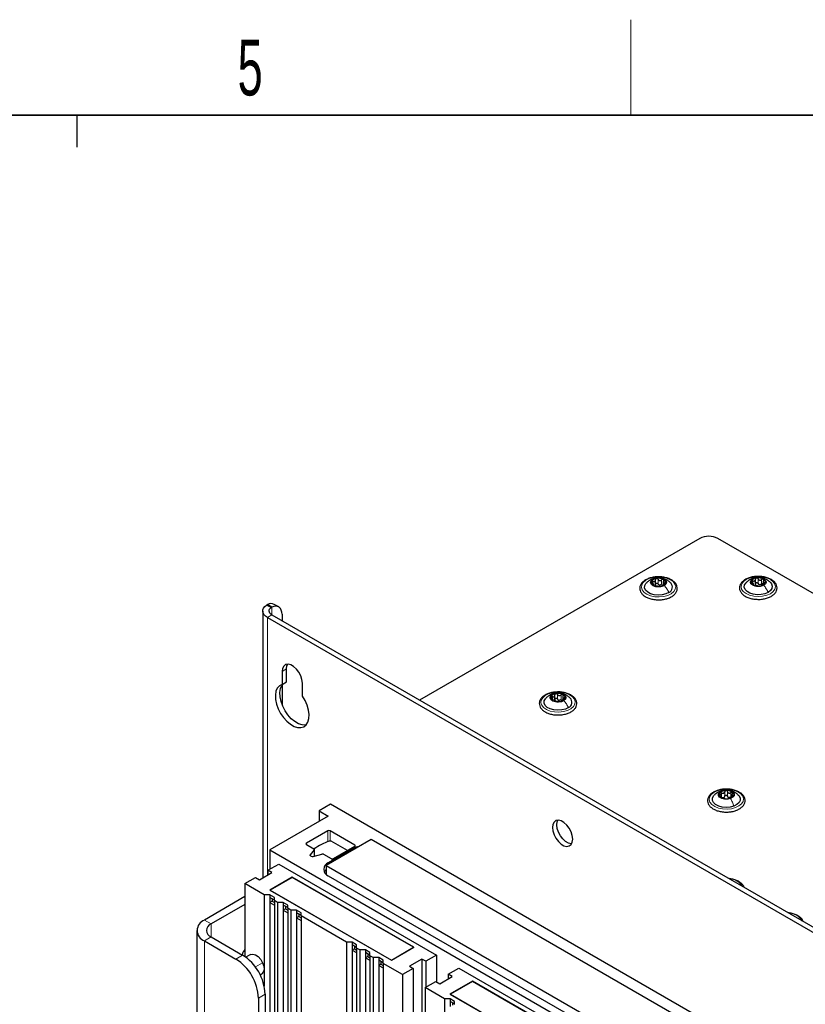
# Paper-space layout 'Blatt4' of a CAD drawing. Header units: millimetres. Extents: x 5 to 418, y 2 to 292.
# Tile 81 of 86: x 226 to 276, y 227 to 288. Entities that reach past the tile are written whole.
import ezdxf

# ---------------------------------------------------------------- set-up
doc = ezdxf.new("R2010")
doc.units = ezdxf.units.MM
doc.layers.add('SLD-0', color=7, linetype='Continuous')
doc.styles.add('SLDTEXTSTYLE1', font='TXT', dxfattribs={"width": 0.605})

psp = doc.layouts.new('Blatt4')

# ---------------------------------------------------------------- linework, layer by layer
at = {"color": 7, "linetype": 'Continuous', "lineweight": 25}
for p, q in [((269.075, 255.912), (251.49, 245.76)), ((315.744, 229.623), (270.206, 255.912)), ((266.185, 252.984), (266.185, 253.041)), ((266.289, 252.997), (266.289, 253.313)), ((266.788, 253.209), (266.788, 253.003)), ((272.443, 252.998), (272.443, 253.08)), ((272.572, 253.063), (272.572, 253.349)), ((272.572, 253.032), (272.572, 253.348)), ((273.061, 253.219), (273.061, 253.046)), ((241.869, 251.723), (241.936, 251.761)), ((242.178, 251.577), (241.869, 251.723)), ((242.219, 251.598), (241.936, 251.761)), ((242.648, 251.611), (242.365, 251.774)), ((241.643, 251.357), (241.643, 234.597)), ((242.178, 251.577), (242.219, 251.598)), ((242.219, 251.112), (296.242, 219.926)), ((242.855, 251.153), (242.855, 250.745)), ((241.936, 250.949), (295.959, 219.762)), ((242.855, 247.561), (242.855, 246.744)), ((243.138, 246.907), (243.138, 247.724)), ((242.855, 246.744), (243.138, 246.907)), ((244.128, 246.009), (244.128, 246.826)), ((242.855, 246.702), (242.855, 245.48)), ((259.879, 245.75), (259.879, 245.805)), ((259.978, 245.761), (259.978, 246.077)), ((260.48, 245.978), (260.48, 245.769)), ((270.42, 239.649), (270.42, 239.75)), ((271.067, 239.773), (271.067, 239.655)), ((245.896, 239.216), (245.189, 238.808)), ((245.189, 238.808), (245.754, 238.481)), ((245.189, 238.808), (245.189, 238.154)), ((291.999, 212.601), (245.896, 239.216)), ((245.754, 238.481), (242.077, 236.358)), ((245.725, 237.559), (244.381, 236.784)), ((247.422, 236.661), (245.866, 237.559)), ((248.441, 237.012), (245.613, 235.379)), ((245.942, 236.903), (245.816, 236.903)), ((246.962, 236.314), (245.942, 236.903)), ((287.332, 214.56), (248.441, 237.012)), ((242.077, 236.358), (287.049, 210.397)), ((242.077, 236.358), (242.077, 235.134)), ((244.381, 236.702), (244.858, 236.426)), ((244.878, 236.361), (244.623, 236.045)), ((244.888, 235.968), (244.888, 236.386)), ((247.31, 236.44), (245.754, 235.542)), ((246.078, 235.804), (247.422, 236.58)), ((244.643, 235.98), (244.685, 235.955)), ((244.798, 235.944), (245.346, 236.091)), ((245.459, 236.08), (245.937, 235.804)), ((241.971, 235.072), (242.643, 235.46)), ((242.219, 234.93), (241.971, 235.072)), ((241.971, 235.072), (241.971, 234.787)), ((242.643, 235.46), (252.542, 229.745)), ((245.613, 235.379), (284.504, 212.928)), ((245.613, 235.379), (245.613, 234.828)), ((240.522, 234.236), (241.193, 234.623)), ((241.193, 234.623), (241.441, 234.481)), ((241.441, 234.481), (242.219, 234.93)), ((243.491, 234.644), (242.077, 233.827)), ((243.491, 234.627), (242.106, 233.827)), ((251.128, 230.235), (243.491, 234.644)), ((243.491, 234.644), (243.491, 234.627)), ((251.1, 230.235), (243.491, 234.627)), ((245.754, 234.726), (284.221, 212.519)), ((241.737, 233.534), (240.522, 234.236)), ((240.522, 234.236), (240.522, 229.655)), ((242.077, 233.827), (249.714, 229.419)), ((242.106, 233.827), (249.714, 229.435)), ((242.106, 233.827), (242.106, 233.811)), ((240.522, 233.419), (237.976, 231.949)), ((242.091, 233.534), (241.737, 233.534)), ((241.737, 233.534), (241.737, 227.788)), ((242.374, 233.371), (242.091, 233.534)), ((242.091, 233.534), (242.091, 233.371)), ((242.374, 233.207), (242.091, 233.371)), ((242.091, 233.371), (242.091, 233.044)), ((242.233, 233.289), (242.233, 233.126)), ((242.374, 233.166), (242.374, 233.371)), ((242.572, 233.052), (242.374, 233.166)), ((242.374, 233.166), (242.374, 148.148)), ((240.522, 232.929), (238.4, 231.704)), ((242.233, 233.126), (242.091, 233.044)), ((242.091, 233.044), (242.091, 148.311)), ((242.091, 233.044), (242.374, 232.881)), ((242.233, 233.126), (242.374, 233.044)), ((242.926, 233.052), (242.572, 233.052)), ((242.572, 233.052), (242.572, 148.034)), ((243.209, 232.889), (242.926, 233.052)), ((242.926, 233.052), (242.926, 232.889)), ((243.209, 232.726), (242.926, 232.889)), ((242.926, 232.889), (242.926, 232.562)), ((243.067, 232.644), (242.926, 232.562)), ((242.926, 232.562), (242.926, 147.829)), ((242.926, 232.562), (243.209, 232.399)), ((243.067, 232.807), (243.067, 232.644)), ((243.067, 232.644), (243.209, 232.562)), ((243.209, 232.684), (243.209, 232.889)), ((243.406, 232.57), (243.209, 232.684)), ((243.209, 232.684), (243.209, 147.666)), ((243.76, 232.57), (243.406, 232.57)), ((243.406, 232.57), (243.406, 147.552)), ((244.043, 232.407), (243.76, 232.57)), ((243.76, 232.57), (243.76, 232.407)), ((244.043, 232.244), (243.76, 232.407)), ((243.76, 232.407), (243.76, 232.081)), ((243.902, 232.162), (243.76, 232.081)), ((243.76, 232.081), (243.76, 147.348)), ((243.76, 232.081), (244.043, 231.917)), ((243.902, 232.326), (243.902, 232.162)), ((243.902, 232.162), (244.043, 232.081)), ((244.043, 232.203), (244.043, 232.407)), ((246.9, 230.554), (244.043, 232.203)), ((244.043, 232.203), (244.043, 147.185)), ((237.507, 231.296), (237.507, 211.699)), ((238.4, 230.888), (240.38, 229.745)), ((237.976, 230.643), (239.956, 229.5)), ((247.254, 230.554), (246.9, 230.554)), ((246.9, 230.554), (246.9, 145.535)), ((247.537, 230.39), (247.254, 230.554)), ((247.254, 230.554), (247.254, 230.39)), ((247.537, 230.227), (247.254, 230.39)), ((247.254, 230.39), (247.254, 230.064)), ((247.395, 230.145), (247.254, 230.064)), ((247.254, 230.064), (247.254, 145.331)), ((247.254, 230.064), (247.537, 229.9)), ((247.395, 230.309), (247.395, 230.145)), ((247.395, 230.145), (247.537, 230.064)), ((247.537, 230.186), (247.537, 230.39)), ((247.734, 230.072), (247.537, 230.186)), ((247.537, 230.186), (247.537, 145.168)), ((248.088, 230.072), (247.734, 230.072)), ((247.734, 230.072), (247.734, 145.054)), ((248.371, 229.909), (248.088, 230.072)), ((248.088, 230.072), (248.088, 229.909)), ((249.714, 229.435), (251.1, 230.235)), ((249.714, 229.419), (251.128, 230.235)), ((251.1, 230.235), (251.1, 230.219)), ((240.879, 229.779), (240.585, 229.61)), ((248.371, 229.745), (248.088, 229.909)), ((248.088, 229.909), (248.088, 229.582)), ((248.23, 229.664), (248.088, 229.582)), ((248.088, 229.582), (248.088, 144.849)), ((248.088, 229.582), (248.371, 229.419)), ((248.23, 229.827), (248.23, 229.664)), ((248.23, 229.664), (248.371, 229.582)), ((248.371, 229.704), (248.371, 229.909)), ((248.569, 229.59), (248.371, 229.704)), ((248.371, 229.704), (248.371, 144.686)), ((248.923, 229.59), (248.569, 229.59)), ((248.569, 229.59), (248.569, 144.572)), ((249.206, 229.427), (248.923, 229.59)), ((248.923, 229.59), (248.923, 229.427)), ((251.623, 229.5), (250.845, 229.051)), ((251.871, 229.358), (251.623, 229.5)), ((251.623, 229.5), (251.623, 222.905)), ((252.542, 229.745), (251.871, 229.358)), ((252.542, 229.745), (252.542, 228.072)), ((249.206, 229.264), (248.923, 229.427)), ((248.923, 229.427), (248.923, 229.1)), ((249.064, 229.182), (248.923, 229.1)), ((248.923, 229.1), (248.923, 224.626)), ((248.923, 229.1), (249.206, 228.937)), ((249.064, 229.345), (249.064, 229.182)), ((249.064, 229.182), (249.206, 229.1)), ((249.206, 229.223), (249.206, 229.427)), ((249.206, 229.223), (249.206, 224.789)), ((250.421, 228.521), (249.206, 229.223)), ((249.714, 229.435), (249.714, 229.419)), ((251.093, 228.909), (250.421, 228.521)), ((250.845, 229.051), (251.093, 228.909)), ((251.093, 228.909), (251.093, 143.115)), ((251.871, 229.358), (251.871, 227.725)), ((253.285, 228.541), (253.957, 228.929)), ((253.957, 228.929), (263.856, 223.214)), ((241.478, 228.509), (241.579, 228.567)), ((250.421, 228.521), (250.421, 143.503)), ((252.755, 227.949), (253.532, 228.398)), ((253.532, 228.398), (253.285, 228.541)), ((253.285, 228.541), (253.285, 228.255)), ((251.835, 227.704), (252.507, 228.092)), ((253.051, 227.003), (251.835, 227.704)), ((251.835, 227.704), (251.835, 223.042)), ((252.507, 228.092), (252.755, 227.949)), ((254.805, 228.113), (253.391, 227.296)), ((254.805, 228.096), (253.419, 227.296)), ((262.442, 223.704), (254.805, 228.113)), ((254.805, 228.113), (254.805, 228.096)), ((262.414, 223.704), (254.805, 228.096)), ((241.37, 227.051), (241.37, 210.72)), ((241.794, 227.296), (241.794, 210.965)), ((253.405, 227.003), (253.051, 227.003)), ((253.051, 227.003), (253.051, 141.984)), ((253.391, 227.296), (261.028, 222.888)), ((253.688, 226.839), (253.405, 227.003)), ((253.405, 227.003), (253.405, 226.839)), ((253.419, 227.296), (261.028, 222.904)), ((253.419, 227.296), (253.419, 227.28)), ((253.688, 226.676), (253.405, 226.839)), ((253.405, 226.839), (253.405, 226.513)), ((253.547, 226.758), (253.547, 226.594)), ((253.688, 226.635), (253.688, 226.839))]:
    psp.add_line(p, q, dxfattribs=at)
at = {"color": 7, "linetype": 'Continuous', "lineweight": 18}
for p, q in [((266.134, 253.089), (266.134, 253.221)), ((266.165, 252.972), (266.165, 252.996)), ((266.455, 253.064), (266.455, 253.349)), ((266.679, 253.035), (266.679, 253.321)), ((266.877, 253.048), (266.877, 253.126)), ((272.408, 253.114), (272.408, 253.257)), ((272.418, 253.004), (272.418, 253.031)), ((272.742, 253.089), (272.742, 253.374)), ((272.962, 253.053), (272.962, 253.339)), ((273.142, 253.066), (273.142, 253.139)), ((241.936, 250.949), (242.219, 251.112)), ((242.219, 251.112), (242.219, 251.598)), ((241.936, 234.766), (241.936, 250.949)), ((242.855, 247.561), (243.138, 247.724)), ((259.825, 245.855), (259.825, 245.986)), ((259.86, 245.738), (259.86, 245.761)), ((260.144, 245.83), (260.144, 246.116)), ((260.368, 245.803), (260.368, 246.088)), ((260.57, 245.816), (260.57, 245.895)), ((270.385, 240.044), (270.479, 240.062)), ((270.64, 239.724), (270.64, 240.01)), ((270.815, 239.728), (270.815, 240.014)), ((270.375, 239.673), (270.375, 239.718)), ((270.447, 239.654), (270.447, 239.939)), ((271.018, 239.667), (271.018, 239.953)), ((271.121, 239.689), (271.121, 239.735)), ((245.725, 236.868), (245.725, 237.559)), ((245.866, 237.559), (245.866, 236.903)), ((244.381, 236.784), (244.381, 236.702)), ((244.878, 235.965), (244.878, 236.361)), ((247.31, 236.358), (247.31, 236.44)), ((247.422, 236.58), (247.422, 236.661)), ((244.623, 236.045), (244.623, 235.996)), ((245.754, 235.46), (245.754, 235.542)), ((238.4, 231.704), (237.976, 231.949)), ((238.4, 230.888), (238.4, 231.704)), ((238.4, 230.888), (237.976, 230.643)), ((237.976, 211.046), (237.976, 230.643)), ((239.956, 229.5), (240.38, 229.745)), ((241.178, 229), (241.635, 229.264)), ((241.794, 227.296), (241.37, 227.051))]:
    psp.add_line(p, q, dxfattribs=at)
at = {"color": 7, "linetype": 'Continuous', "lineweight": 18, "flags": 128}
for points in [[(265.69, 253.288), (265.906, 253.392), (266.161, 253.461), (266.439, 253.49), (266.72, 253.475), (266.985, 253.42), (267.216, 253.327), (267.397, 253.202), (267.516, 253.055), (267.566, 252.894), (267.541, 252.732), (267.445, 252.579), (267.283, 252.446), (267.068, 252.341), (266.812, 252.272), (266.535, 252.244), (266.254, 252.258), (265.989, 252.313), (265.758, 252.407), (265.576, 252.531), (265.457, 252.679), (265.408, 252.839), (265.432, 253.001), (265.528, 253.154), (265.69, 253.288)], [(271.996, 253.336), (272.221, 253.434), (272.483, 253.495), (272.762, 253.515), (273.042, 253.492), (273.301, 253.428), (273.523, 253.328), (273.692, 253.197), (273.798, 253.046), (273.832, 252.885), (273.792, 252.724), (273.681, 252.574), (273.508, 252.446), (273.282, 252.348), (273.021, 252.287), (272.741, 252.268), (272.462, 252.291), (272.202, 252.354), (271.98, 252.455), (271.811, 252.585), (271.706, 252.736), (271.672, 252.897), (271.711, 253.059), (271.822, 253.208), (271.996, 253.336)], [(259.375, 246.05), (259.589, 246.156), (259.844, 246.226), (260.121, 246.256), (260.402, 246.243), (260.668, 246.189), (260.9, 246.097), (261.084, 245.974), (261.206, 245.827), (261.258, 245.667), (261.236, 245.505), (261.142, 245.351), (260.983, 245.217), (260.769, 245.111), (260.515, 245.041), (260.238, 245.011), (259.957, 245.023), (259.691, 245.077), (259.458, 245.169), (259.275, 245.293), (259.153, 245.44), (259.101, 245.6), (259.122, 245.762), (259.216, 245.915), (259.375, 246.05)], [(270.166, 240.061), (270.422, 240.13), (270.699, 240.158), (270.98, 240.143), (271.245, 240.087), (271.475, 239.993), (271.656, 239.868), (271.774, 239.721), (271.822, 239.56), (271.797, 239.398), (271.7, 239.245), (271.538, 239.112), (271.321, 239.008), (271.065, 238.94), (270.787, 238.912), (270.507, 238.926), (270.242, 238.982), (270.012, 239.076), (269.831, 239.201), (269.712, 239.349), (269.664, 239.509), (269.69, 239.671), (269.787, 239.824), (269.949, 239.957), (270.166, 240.061)]]:
    psp.add_lwpolyline(points, dxfattribs=at)
at = {"color": 7, "linetype": 'Continuous', "lineweight": 25, "flags": 128}
for points in [[(267.136, 252.524), (266.942, 252.432), (266.712, 252.376), (266.463, 252.359), (266.216, 252.383), (265.991, 252.447), (265.806, 252.544), (265.677, 252.668), (265.613, 252.808), (265.619, 252.952), (265.696, 253.09), (265.721, 253.117)], [(266.852, 252.96), (266.696, 252.894), (266.509, 252.867), (266.318, 252.884), (266.152, 252.942), (266.038, 253.031), (265.992, 253.14), (266.021, 253.25), (266.121, 253.345)], [(266.121, 253.345), (266.277, 253.411), (266.465, 253.438), (266.656, 253.421), (266.821, 253.363), (266.935, 253.273), (266.981, 253.165), (266.952, 253.055), (266.852, 252.96)], [(273.368, 252.528), (273.166, 252.443), (272.93, 252.394), (272.68, 252.385), (272.436, 252.417), (272.217, 252.488), (272.042, 252.591), (271.924, 252.718), (271.873, 252.86), (271.894, 253.004), (271.983, 253.139), (271.986, 253.141)], [(273.098, 252.973), (272.936, 252.912), (272.747, 252.891), (272.558, 252.914), (272.398, 252.977), (272.292, 253.07), (272.257, 253.18), (272.296, 253.289), (272.405, 253.381)], [(272.405, 253.381), (272.567, 253.442), (272.757, 253.463), (272.946, 253.44), (273.105, 253.377), (273.211, 253.284), (273.247, 253.174), (273.207, 253.065), (273.098, 252.973)], [(273.514, 253.145), (273.579, 253.064), (273.63, 252.922), (273.61, 252.778), (273.52, 252.643), (273.368, 252.528)], [(241.936, 250.949), (241.819, 251.031), (241.729, 251.123), (241.67, 251.224), (241.644, 251.328), (241.652, 251.434), (241.693, 251.538), (241.766, 251.635), (241.869, 251.723)], [(242.219, 251.112), (242.148, 251.161), (242.095, 251.217), (242.059, 251.277), (242.044, 251.34), (242.048, 251.404), (242.073, 251.465), (242.117, 251.524), (242.178, 251.577)], [(242.855, 251.153), (242.843, 251.295), (242.808, 251.419), (242.75, 251.52), (242.672, 251.595), (242.577, 251.642), (242.467, 251.658), (242.346, 251.643), (242.219, 251.598)], [(244.128, 246.826), (244.102, 247.048), (244.027, 247.281), (243.908, 247.508), (243.756, 247.709), (243.582, 247.868), (243.401, 247.973), (243.227, 248.014), (243.075, 247.989), (242.956, 247.9), (242.881, 247.753), (242.855, 247.561)], [(243.138, 247.724), (243.164, 247.916), (243.206, 248.015)], [(244.369, 244.203), (244.322, 244.195), (244.114, 244.204), (243.889, 244.276), (243.659, 244.409), (243.435, 244.596), (243.226, 244.828), (243.043, 245.094), (242.895, 245.383), (242.788, 245.68), (242.727, 245.971), (242.715, 246.243), (242.754, 246.483), (242.84, 246.679), (242.926, 246.785)], [(242.855, 246.744), (242.687, 246.66), (242.557, 246.516), (242.471, 246.319), (242.433, 246.08), (242.444, 245.808), (242.505, 245.516), (242.612, 245.22), (242.761, 244.931), (242.943, 244.665), (243.152, 244.432), (243.377, 244.246), (243.606, 244.113), (243.831, 244.04), (244.04, 244.032), (244.222, 244.087), (244.371, 244.204), (244.478, 244.377), (244.539, 244.598), (244.55, 244.857), (244.512, 245.141), (244.426, 245.437), (244.296, 245.731), (244.128, 246.009)], [(259.811, 246.11), (259.965, 246.177), (260.152, 246.204), (260.344, 246.189), (260.51, 246.132), (260.626, 246.043), (260.673, 245.935), (260.646, 245.824), (260.548, 245.728)], [(260.834, 245.294), (260.642, 245.201), (260.413, 245.143), (260.164, 245.125), (259.917, 245.148), (259.691, 245.211), (259.504, 245.307), (259.373, 245.43), (259.306, 245.57), (259.31, 245.714), (259.385, 245.852), (259.414, 245.884)], [(260.548, 245.728), (260.393, 245.661), (260.206, 245.634), (260.015, 245.65), (259.849, 245.706), (259.733, 245.796), (259.685, 245.904), (259.712, 246.014), (259.811, 246.11)], [(271.008, 239.579), (270.828, 239.539), (270.635, 239.542), (270.458, 239.587), (270.325, 239.668), (270.256, 239.772), (270.26, 239.883), (270.339, 239.985), (270.479, 240.062)], [(270.479, 240.062), (270.659, 240.102), (270.852, 240.099), (271.028, 240.054), (271.162, 239.973), (271.231, 239.869), (271.226, 239.758), (271.148, 239.656), (271.008, 239.579)], [(271.214, 239.105), (270.986, 239.046), (270.737, 239.027), (270.49, 239.048), (270.263, 239.109), (270.074, 239.205), (269.94, 239.327), (269.872, 239.466), (269.873, 239.61), (269.945, 239.749), (269.979, 239.787)], [(271.511, 239.783), (271.546, 239.743), (271.615, 239.604), (271.614, 239.459), (271.541, 239.321), (271.405, 239.199), (271.214, 239.105)], [(261.098, 237.029), (261.073, 237.251), (260.997, 237.485), (260.879, 237.711), (260.726, 237.912), (260.553, 238.071), (260.371, 238.176), (260.198, 238.217), (260.045, 238.192), (259.927, 238.103), (259.851, 237.956), (259.826, 237.764), (259.851, 237.542), (259.927, 237.308), (260.045, 237.081), (260.198, 236.88), (260.371, 236.721), (260.553, 236.617), (260.726, 236.575), (260.879, 236.6), (260.997, 236.69), (261.073, 236.837), (261.098, 237.029)], [(260.109, 237.927), (260.134, 238.119), (260.176, 238.218)], [(261.031, 236.738), (261.009, 236.738), (260.835, 236.78), (260.654, 236.884), (260.481, 237.044), (260.328, 237.245), (260.21, 237.471), (260.134, 237.705), (260.109, 237.927)], [(244.878, 236.361), (244.884, 236.369), (244.887, 236.378), (244.888, 236.387), (244.886, 236.396), (244.882, 236.404), (244.876, 236.412), (244.868, 236.42), (244.858, 236.426)], [(244.643, 235.98), (244.633, 235.986), (244.625, 235.994), (244.619, 236.002), (244.615, 236.01), (244.613, 236.019), (244.614, 236.028), (244.617, 236.037), (244.623, 236.045)], [(245.613, 235.113), (245.537, 235.028), (245.502, 234.97)], [(240.879, 229.779), (240.88, 229.78), (241.021, 229.812), (241.188, 229.766), (241.359, 229.65), (241.514, 229.475), (241.635, 229.264)], [(241.635, 229.264), (241.707, 229.043), (241.722, 228.836), (241.677, 228.671), (241.579, 228.567)]]:
    psp.add_lwpolyline(points, dxfattribs=at)
at = {"color": 7, "linetype": 'Continuous', "lineweight": 25}
for centre, radius, start, end in [((269.64, 254.82), 1.23, 62.60967, 117.39033), ((266.248, 253.158), 0.207, 165.81975, 251.59759), ((266.381, 253.016), 0.386, 94.49286, 150.01108), ((266.487, 253.597), 0.705, 244.43446, 281.03327), ((266.486, 252.708), 0.705, 64.43446, 101.03327), ((266.59, 253.248), 0.258, 255.89559, 269.57214), ((266.592, 253.289), 0.386, 274.49286, 330.01108), ((266.725, 253.147), 0.207, 345.81975, 71.59759), ((266.991, 252.86), 0.367, 293.3317, 44.78628), ((272.501, 253.178), 0.196, 159.34274, 248.6889), ((272.663, 253.013), 0.417, 93.19516, 145.80805), ((272.75, 253.603), 0.687, 242.22738, 279.49003), ((272.753, 252.751), 0.687, 62.22738, 99.49003), ((272.879, 253.262), 0.251, 253.89767, 267.81975), ((272.84, 253.341), 0.417, 273.19516, 325.80805), ((273.002, 253.176), 0.196, 339.34274, 68.6889), ((242.163, 251.361), 0.46, 63.8888, 119.52208), ((260.071, 245.787), 0.38, 94.72644, 150.79283), ((260.178, 245.471), 0.708, 64.81707, 101.31387), ((259.943, 245.925), 0.21, 166.97034, 252.07319), ((260.18, 246.367), 0.708, 244.81707, 281.31387), ((260.278, 246.017), 0.259, 256.24605, 269.88489), ((260.288, 246.051), 0.38, 274.72644, 330.79283), ((260.415, 245.913), 0.21, 346.97034, 72.07319), ((260.685, 245.627), 0.365, 294.1057, 44.93016), ((270.707, 239.539), 0.542, 88.14001, 132.01587), ((270.765, 239.493), 0.588, 52.4366, 93.89513), ((271.019, 239.822), 0.173, 315.24008, 52.85804), ((270.468, 239.819), 0.173, 135.24008, 232.85804), ((270.722, 240.148), 0.588, 232.4366, 273.89513), ((270.501, 239.821), 0.197, 281.8877, 298.26817), ((270.779, 240.102), 0.542, 268.14001, 312.01587), ((270.957, 239.848), 0.215, 245.42645, 260.90528), ((245.795, 237.423), 0.154, 62.60967, 117.39033), ((247.418, 232.582), 4.609, 110.34512, 123.59977), ((244.397, 236.743), 0.0437, 110.78342, 249.21658), ((247.932, 235.313), 1.287, 100.89634, 118.89683), ((247.406, 236.62), 0.0437, 290.78342, 69.21658), ((244.756, 236.094), 0.156, 242.89682, 285.47878), ((245.388, 235.94), 0.156, 62.89682, 105.47878), ((246.007, 235.94), 0.154, 242.60967, 297.39033), ((245.909, 235.134), 0.437, 110.78342, 249.21658), ((238.224, 231.296), 0.699, 110.78342, 249.21658), ((238.555, 231.296), 0.437, 110.78342, 249.21658), ((241.408, 229.445), 1.111, 142.95229, 163.23884), ((238.3, 226.911), 3.074, 2.60548, 57.39452), ((238.724, 227.156), 3.074, 2.60548, 57.39452)]:
    psp.add_arc(centre, radius, start, end, dxfattribs=at)
at = {"color": 7, "linetype": 'Continuous', "lineweight": 18}
for centre, radius, start, end in [((270.926, 233.54), 0.987, 31.3466, 88.65878), ((274.666, 231.427), 0.952, 30.19283, 89.81255)]:
    psp.add_arc(centre, radius, start, end, dxfattribs=at)
at = {"color": 7, "linetype": 'Continuous', "lineweight": 25}
for points, knots in [([(266.455, 253.506), (266.375, 253.503), (266.204, 253.496), (265.956, 253.439), (265.723, 253.349), (265.53, 253.225), (265.388, 253.073), (265.309, 252.9), (265.3, 252.721), (265.356, 252.553), (265.469, 252.403), (265.597, 252.3), (265.686, 252.25), (265.711, 252.237)], [0, 0, 0, 0, 0.086718, 0.186084, 0.285919, 0.386499, 0.487673, 0.587281, 0.682542, 0.774833, 0.867588, 0.96382, 1, 1, 1, 1]), ([(265.922, 253.28), (265.858, 253.239), (265.786, 253.192), (265.733, 253.126), (265.726, 253.118)], [0, 0, 0, 0, 0.877915, 1, 1, 1, 1]), ([(267.244, 253.119), (267.229, 253.136), (267.168, 253.206), (267.031, 253.298), (266.842, 253.39), (266.632, 253.442), (266.405, 253.45), (266.171, 253.405), (266.011, 253.335), (265.932, 253.286), (265.922, 253.28)], [0, 0, 0, 0, 0.0463074, 0.193987, 0.3377802, 0.48296, 0.6409645, 0.8064993, 0.9741247, 1, 1, 1, 1]), ([(266.047, 253.208), (266.046, 253.202), (266.044, 253.189), (266.054, 253.166), (266.071, 253.142), (266.088, 253.129), (266.096, 253.123)], [0, 0, 0, 0, 0.249857, 0.499466, 0.749011, 1, 1, 1, 1]), ([(266.134, 253.221), (266.124, 253.225), (266.105, 253.231), (266.079, 253.232), (266.057, 253.225), (266.051, 253.214), (266.047, 253.208)], [0, 0, 0, 0, 0.2498071, 0.5000551, 0.7503094, 1, 1, 1, 1]), ([(266.165, 252.996), (266.173, 252.999), (266.185, 253.003), (266.185, 253.019), (266.179, 253.036), (266.165, 253.056), (266.14, 253.087), (266.113, 253.108), (266.096, 253.123)], [0, 0, 0, 0, 0.249201, 0.374338, 0.498932, 0.624008, 0.74976, 1, 1, 1, 1]), ([(266.134, 253.221), (266.154, 253.215), (266.184, 253.204), (266.223, 253.208), (266.248, 253.218), (266.268, 253.236), (266.287, 253.269), (266.288, 253.299), (266.288, 253.319)], [0, 0, 0, 0, 0.249168, 0.374303, 0.498903, 0.623987, 0.749746, 1, 1, 1, 1]), ([(266.165, 252.996), (266.161, 252.995), (266.153, 252.993), (266.153, 252.984), (266.162, 252.973), (266.176, 252.965), (266.183, 252.961)], [0, 0, 0, 0, 0.249852, 0.499902, 0.750115, 1, 1, 1, 1]), ([(266.183, 252.961), (266.191, 252.957), (266.208, 252.949), (266.239, 252.939), (266.269, 252.932), (266.286, 252.929), (266.294, 252.928)], [0, 0, 0, 0, 0.249991, 0.499611, 0.749127, 1, 1, 1, 1]), ([(266.288, 253.033), (266.288, 253.018), (266.289, 252.987), (266.274, 252.962), (266.266, 252.95)], [0, 0, 0, 0, 0.50155, 1, 1, 1, 1]), ([(266.351, 253.4), (266.341, 253.397), (266.322, 253.392), (266.301, 253.372), (266.289, 253.347), (266.288, 253.328), (266.288, 253.319)], [0, 0, 0, 0, 0.250033, 0.499632, 0.749228, 1, 1, 1, 1]), ([(266.288, 253.033), (266.288, 253.042), (266.289, 253.061), (266.301, 253.086), (266.322, 253.105), (266.35, 253.116), (266.382, 253.116), (266.413, 253.106), (266.439, 253.088), (266.45, 253.072), (266.455, 253.064)], [0, 0, 0, 0, 0.125193, 0.249438, 0.374279, 0.499024, 0.623869, 0.749369, 0.87443, 1, 1, 1, 1]), ([(266.455, 253.349), (266.45, 253.358), (266.439, 253.374), (266.413, 253.392), (266.382, 253.403), (266.361, 253.401), (266.351, 253.4)], [0, 0, 0, 0, 0.249815, 0.499908, 0.75012, 1, 1, 1, 1]), ([(266.447, 252.067), (266.5, 252.065), (266.645, 252.061), (266.877, 252.096), (267.126, 252.167), (267.342, 252.273), (267.514, 252.41), (267.629, 252.573), (267.677, 252.75), (267.655, 252.926), (267.573, 253.087), (267.437, 253.228), (267.251, 253.348), (267.022, 253.439), (266.763, 253.493), (266.568, 253.515), (266.466, 253.507), (266.455, 253.506)], [0, 0, 0, 0, 0.043268, 0.11708, 0.191118, 0.265607, 0.340684, 0.415697, 0.488487, 0.557983, 0.626412, 0.696459, 0.76912, 0.84305, 0.916979, 0.990749, 1, 1, 1, 1]), ([(266.455, 253.349), (266.468, 253.332), (266.486, 253.305), (266.524, 253.283), (266.556, 253.274), (266.59, 253.275), (266.634, 253.286), (266.661, 253.307), (266.679, 253.321)], [0, 0, 0, 0, 0.249199, 0.374336, 0.49893, 0.624007, 0.749759, 1, 1, 1, 1]), ([(266.527, 252.998), (266.512, 253.006), (266.482, 253.022), (266.464, 253.05), (266.455, 253.064)], [0, 0, 0, 0, 0.498457, 1, 1, 1, 1]), ([(266.679, 253.035), (266.665, 253.024), (266.639, 253.002), (266.605, 252.994), (266.588, 252.99)], [0, 0, 0, 0, 0.501552, 1, 1, 1, 1]), ([(266.79, 253.344), (266.782, 253.347), (266.765, 253.354), (266.734, 253.351), (266.704, 253.34), (266.687, 253.327), (266.679, 253.321)], [0, 0, 0, 0, 0.249991, 0.499611, 0.749127, 1, 1, 1, 1]), ([(266.84, 253.028), (266.819, 253.018), (266.789, 253.004), (266.751, 252.982), (266.725, 252.967), (266.705, 252.953), (266.686, 252.939), (266.686, 252.934), (266.685, 252.93)], [0, 0, 0, 0, 0.249168, 0.374303, 0.498903, 0.623987, 0.749746, 1, 1, 1, 1]), ([(266.808, 253.253), (266.8, 253.234), (266.788, 253.205), (266.788, 253.17), (266.794, 253.149), (266.808, 253.133), (266.834, 253.122), (266.86, 253.125), (266.877, 253.126)], [0, 0, 0, 0, 0.249201, 0.374338, 0.498932, 0.624008, 0.74976, 1, 1, 1, 1]), ([(266.808, 253.253), (266.812, 253.261), (266.82, 253.279), (266.82, 253.305), (266.812, 253.329), (266.797, 253.339), (266.79, 253.344)], [0, 0, 0, 0, 0.249852, 0.499902, 0.750115, 1, 1, 1, 1]), ([(266.84, 253.028), (266.849, 253.032), (266.868, 253.041), (266.894, 253.058), (266.916, 253.078), (266.923, 253.09), (266.926, 253.096)], [0, 0, 0, 0, 0.249807, 0.500055, 0.750309, 1, 1, 1, 1]), ([(266.926, 253.096), (266.927, 253.102), (266.93, 253.113), (266.919, 253.124), (266.902, 253.129), (266.885, 253.127), (266.877, 253.126)], [0, 0, 0, 0, 0.249857, 0.499466, 0.749011, 1, 1, 1, 1]), ([(272.782, 253.529), (272.711, 253.53), (272.55, 253.53), (272.304, 253.486), (272.061, 253.407), (271.854, 253.294), (271.694, 253.151), (271.593, 252.984), (271.56, 252.805), (271.596, 252.631), (271.691, 252.475), (271.81, 252.362), (271.9, 252.305), (271.93, 252.287)], [0, 0, 0, 0, 0.07631, 0.175623, 0.275303, 0.375651, 0.476769, 0.577282, 0.674152, 0.766984, 0.859149, 0.954173, 1, 1, 1, 1]), ([(272.231, 253.331), (272.167, 253.292), (272.078, 253.238), (272.01, 253.16), (271.992, 253.139)], [0, 0, 0, 0, 0.727966, 1, 1, 1, 1]), ([(273.508, 253.15), (273.456, 253.198), (273.351, 253.292), (273.165, 253.391), (272.962, 253.455), (272.732, 253.478), (272.492, 253.446), (272.323, 253.382), (272.242, 253.337), (272.231, 253.331)], [0, 0, 0, 0, 0.152673, 0.303295, 0.453267, 0.612054, 0.79914, 0.973304, 1, 1, 1, 1]), ([(272.318, 253.247), (272.316, 253.24), (272.313, 253.227), (272.321, 253.204), (272.338, 253.18), (272.353, 253.166), (272.361, 253.159)], [0, 0, 0, 0, 0.249857, 0.499466, 0.749011, 1, 1, 1, 1]), ([(272.408, 253.257), (272.399, 253.26), (272.38, 253.267), (272.353, 253.269), (272.33, 253.263), (272.322, 253.252), (272.318, 253.247)], [0, 0, 0, 0, 0.249807, 0.500055, 0.750309, 1, 1, 1, 1]), ([(272.418, 253.031), (272.427, 253.034), (272.441, 253.037), (272.444, 253.053), (272.439, 253.07), (272.427, 253.091), (272.403, 253.122), (272.378, 253.144), (272.361, 253.159)], [0, 0, 0, 0, 0.249201, 0.374338, 0.498932, 0.624008, 0.74976, 1, 1, 1, 1]), ([(272.418, 253.031), (272.414, 253.03), (272.405, 253.028), (272.403, 253.02), (272.41, 253.008), (272.424, 252.999), (272.43, 252.995)], [0, 0, 0, 0, 0.2498519, 0.4999015, 0.7501147, 1, 1, 1, 1]), ([(272.408, 253.257), (272.429, 253.249), (272.459, 253.238), (272.499, 253.24), (272.525, 253.25), (272.547, 253.268), (272.568, 253.299), (272.57, 253.329), (272.572, 253.349)], [0, 0, 0, 0, 0.249168, 0.374303, 0.498903, 0.623987, 0.749746, 1, 1, 1, 1]), ([(272.43, 252.995), (272.438, 252.991), (272.455, 252.982), (272.485, 252.971), (272.515, 252.963), (272.532, 252.96), (272.541, 252.959)], [0, 0, 0, 0, 0.249991, 0.499611, 0.749127, 1, 1, 1, 1]), ([(272.762, 252.924), (272.75, 252.925), (272.733, 252.928), (272.696, 252.932), (272.665, 252.937), (272.632, 252.943), (272.587, 252.951), (272.56, 252.956), (272.541, 252.959)], [0, 0, 0, 0, 0.249199, 0.374336, 0.49893, 0.624007, 0.749759, 1, 1, 1, 1]), ([(272.572, 253.063), (272.571, 253.048), (272.57, 253.017), (272.553, 252.993), (272.545, 252.982)], [0, 0, 0, 0, 0.50155, 1, 1, 1, 1]), ([(272.639, 253.429), (272.63, 253.426), (272.61, 253.421), (272.588, 253.402), (272.574, 253.377), (272.573, 253.359), (272.572, 253.349)], [0, 0, 0, 0, 0.250033, 0.499632, 0.749228, 1, 1, 1, 1]), ([(272.572, 253.063), (272.573, 253.073), (272.574, 253.091), (272.588, 253.116), (272.61, 253.135), (272.639, 253.144), (272.671, 253.144), (272.701, 253.133), (272.726, 253.114), (272.736, 253.097), (272.742, 253.089)], [0, 0, 0, 0, 0.125193, 0.249438, 0.374279, 0.499024, 0.623869, 0.749369, 0.87443, 1, 1, 1, 1]), ([(272.742, 253.374), (272.736, 253.383), (272.726, 253.4), (272.701, 253.418), (272.671, 253.43), (272.65, 253.429), (272.639, 253.429)], [0, 0, 0, 0, 0.249815, 0.499908, 0.75012, 1, 1, 1, 1]), ([(272.65, 252.093), (272.703, 252.09), (272.847, 252.081), (273.082, 252.109), (273.337, 252.171), (273.561, 252.271), (273.744, 252.401), (273.869, 252.553), (273.934, 252.722), (273.935, 252.894), (273.872, 253.06), (273.753, 253.208), (273.583, 253.336), (273.366, 253.437), (273.116, 253.503), (272.914, 253.534), (272.803, 253.53), (272.782, 253.529)], [0, 0, 0, 0, 0.043154, 0.116928, 0.190892, 0.265257, 0.340201, 0.415381, 0.481535, 0.551816, 0.620424, 0.689652, 0.761535, 0.835217, 0.909194, 0.983004, 1, 1, 1, 1]), ([(272.742, 253.374), (272.753, 253.357), (272.77, 253.33), (272.807, 253.306), (272.838, 253.296), (272.872, 253.296), (272.916, 253.306), (272.944, 253.326), (272.962, 253.339)], [0, 0, 0, 0, 0.249199, 0.374336, 0.49893, 0.624007, 0.749759, 1, 1, 1, 1]), ([(272.809, 253.021), (272.795, 253.029), (272.766, 253.046), (272.75, 253.075), (272.742, 253.089)], [0, 0, 0, 0, 0.498457, 1, 1, 1, 1]), ([(272.864, 252.925), (272.874, 252.927), (272.894, 252.93), (272.915, 252.937), (272.929, 252.944), (272.931, 252.947), (272.931, 252.949)], [0, 0, 0, 0, 0.250033, 0.499632, 0.749228, 1, 1, 1, 1]), ([(272.962, 253.053), (272.948, 253.043), (272.92, 253.022), (272.886, 253.015), (272.87, 253.011)], [0, 0, 0, 0, 0.501552, 1, 1, 1, 1]), ([(273.095, 253.041), (273.074, 253.032), (273.044, 253.019), (273.005, 252.998), (272.978, 252.984), (272.956, 252.971), (272.936, 252.958), (272.933, 252.952), (272.931, 252.949)], [0, 0, 0, 0, 0.249168, 0.374303, 0.498903, 0.623987, 0.749746, 1, 1, 1, 1]), ([(273.073, 253.359), (273.065, 253.362), (273.048, 253.369), (273.018, 253.367), (272.988, 253.358), (272.971, 253.345), (272.962, 253.339)], [0, 0, 0, 0, 0.2499907, 0.4996106, 0.7491271, 1, 1, 1, 1]), ([(272.962, 253.053), (272.971, 253.059), (272.988, 253.072), (273.018, 253.081), (273.044, 253.084), (273.056, 253.079), (273.061, 253.077)], [0, 0, 0, 0, 0.285169, 0.56815, 0.852456, 1, 1, 1, 1]), ([(273.085, 253.267), (273.076, 253.248), (273.062, 253.22), (273.06, 253.185), (273.064, 253.163), (273.076, 253.148), (273.1, 253.135), (273.125, 253.137), (273.142, 253.139)], [0, 0, 0, 0, 0.249201, 0.374338, 0.498932, 0.624008, 0.74976, 1, 1, 1, 1]), ([(273.085, 253.267), (273.089, 253.275), (273.098, 253.293), (273.1, 253.319), (273.093, 253.343), (273.08, 253.354), (273.073, 253.359)], [0, 0, 0, 0, 0.2498519, 0.4999015, 0.7501147, 1, 1, 1, 1]), ([(273.095, 253.041), (273.104, 253.045), (273.123, 253.054), (273.15, 253.07), (273.173, 253.089), (273.181, 253.101), (273.185, 253.107)], [0, 0, 0, 0, 0.249807, 0.500055, 0.750309, 1, 1, 1, 1]), ([(273.185, 253.107), (273.187, 253.113), (273.19, 253.124), (273.182, 253.135), (273.165, 253.141), (273.15, 253.139), (273.142, 253.139)], [0, 0, 0, 0, 0.249857, 0.499466, 0.749011, 1, 1, 1, 1]), ([(266.518, 252.9), (266.506, 252.901), (266.487, 252.903), (266.449, 252.907), (266.417, 252.91), (266.383, 252.915), (266.339, 252.922), (266.312, 252.926), (266.294, 252.928)], [0, 0, 0, 0, 0.2491995, 0.3743362, 0.4989302, 0.6240074, 0.7497593, 1, 1, 1, 1]), ([(266.518, 252.9), (266.523, 252.899), (266.535, 252.898), (266.56, 252.898), (266.591, 252.9), (266.612, 252.903), (266.622, 252.905)], [0, 0, 0, 0, 0.249815, 0.499908, 0.75012, 1, 1, 1, 1]), ([(266.622, 252.905), (266.632, 252.907), (266.651, 252.911), (266.672, 252.918), (266.684, 252.925), (266.685, 252.928), (266.685, 252.93)], [0, 0, 0, 0, 0.250033, 0.4996315, 0.7492277, 1, 1, 1, 1]), ([(272.762, 252.924), (272.767, 252.923), (272.777, 252.921), (272.802, 252.92), (272.832, 252.921), (272.853, 252.924), (272.864, 252.925)], [0, 0, 0, 0, 0.249815, 0.499908, 0.75012, 1, 1, 1, 1]), ([(265.711, 252.237), (265.749, 252.218), (265.857, 252.165), (266.066, 252.103), (266.28, 252.065), (266.409, 252.066), (266.447, 252.067)], [0, 0, 0, 0, 0.180103, 0.52028, 0.859876, 1, 1, 1, 1]), ([(271.93, 252.287), (271.966, 252.267), (272.07, 252.21), (272.273, 252.142), (272.484, 252.097), (272.613, 252.094), (272.65, 252.093)], [0, 0, 0, 0, 0.180183, 0.520099, 0.859478, 1, 1, 1, 1]), ([(260.137, 246.273), (260.057, 246.269), (259.886, 246.261), (259.638, 246.203), (259.407, 246.111), (259.216, 245.986), (259.077, 245.833), (259, 245.66), (258.994, 245.481), (259.052, 245.313), (259.167, 245.164), (259.296, 245.062), (259.387, 245.012), (259.412, 244.999)], [0, 0, 0, 0, 0.086737, 0.186109, 0.285965, 0.386571, 0.48773, 0.5872, 0.682269, 0.77453, 0.867386, 0.963758, 1, 1, 1, 1]), ([(260.937, 245.885), (260.92, 245.904), (260.856, 245.976), (260.717, 246.069), (260.527, 246.159), (260.316, 246.21), (260.089, 246.216), (259.855, 246.169), (259.696, 246.097), (259.617, 246.048), (259.606, 246.041)], [0, 0, 0, 0, 0.051785, 0.198242, 0.340973, 0.485361, 0.64309, 0.807327, 0.973817, 1, 1, 1, 1]), ([(260.039, 246.166), (260.03, 246.163), (260.01, 246.157), (259.99, 246.137), (259.978, 246.112), (259.978, 246.094), (259.978, 246.084)], [0, 0, 0, 0, 0.250033, 0.499632, 0.749228, 1, 1, 1, 1]), ([(260.144, 246.116), (260.139, 246.124), (260.127, 246.14), (260.101, 246.158), (260.071, 246.169), (260.05, 246.167), (260.039, 246.166)], [0, 0, 0, 0, 0.249815, 0.499908, 0.75012, 1, 1, 1, 1]), ([(260.15, 244.833), (260.204, 244.832), (260.348, 244.828), (260.58, 244.864), (260.828, 244.937), (261.043, 245.045), (261.212, 245.183), (261.325, 245.346), (261.37, 245.524), (261.346, 245.7), (261.261, 245.859), (261.123, 246), (260.935, 246.119), (260.704, 246.209), (260.445, 246.261), (260.249, 246.282), (260.148, 246.273), (260.137, 246.273)], [0, 0, 0, 0, 0.043286, 0.117105, 0.191157, 0.265669, 0.340768, 0.415739, 0.488392, 0.55779, 0.626223, 0.69638, 0.769125, 0.843076, 0.916997, 0.990763, 1, 1, 1, 1]), ([(259.606, 246.041), (259.543, 246), (259.474, 245.954), (259.423, 245.891), (259.418, 245.885)], [0, 0, 0, 0, 0.912248, 1, 1, 1, 1]), ([(259.739, 245.973), (259.738, 245.966), (259.736, 245.953), (259.746, 245.93), (259.764, 245.907), (259.78, 245.894), (259.789, 245.887)], [0, 0, 0, 0, 0.2498571, 0.4994664, 0.7490114, 1, 1, 1, 1]), ([(259.825, 245.986), (259.815, 245.989), (259.796, 245.996), (259.77, 245.996), (259.749, 245.989), (259.742, 245.978), (259.739, 245.973)], [0, 0, 0, 0, 0.249807, 0.500055, 0.750309, 1, 1, 1, 1]), ([(259.86, 245.761), (259.868, 245.764), (259.879, 245.768), (259.879, 245.784), (259.872, 245.801), (259.858, 245.821), (259.833, 245.851), (259.806, 245.873), (259.789, 245.887)], [0, 0, 0, 0, 0.249201, 0.3743378, 0.4989316, 0.6240084, 0.74976, 1, 1, 1, 1]), ([(259.825, 245.986), (259.845, 245.979), (259.875, 245.969), (259.913, 245.973), (259.939, 245.983), (259.958, 246.002), (259.977, 246.034), (259.977, 246.064), (259.978, 246.084)], [0, 0, 0, 0, 0.249168, 0.374303, 0.498903, 0.623987, 0.749746, 1, 1, 1, 1]), ([(259.86, 245.761), (259.856, 245.76), (259.848, 245.758), (259.848, 245.749), (259.857, 245.738), (259.872, 245.73), (259.879, 245.726)], [0, 0, 0, 0, 0.249852, 0.499902, 0.750115, 1, 1, 1, 1]), ([(259.879, 245.726), (259.887, 245.722), (259.904, 245.714), (259.935, 245.704), (259.965, 245.697), (259.982, 245.695), (259.99, 245.694)], [0, 0, 0, 0, 0.249991, 0.499611, 0.749127, 1, 1, 1, 1]), ([(259.978, 245.799), (259.978, 245.783), (259.978, 245.752), (259.964, 245.728), (259.956, 245.716)], [0, 0, 0, 0, 0.50155, 1, 1, 1, 1]), ([(259.978, 245.799), (259.978, 245.808), (259.978, 245.826), (259.99, 245.851), (260.01, 245.871), (260.039, 245.882), (260.07, 245.882), (260.101, 245.873), (260.127, 245.855), (260.138, 245.838), (260.144, 245.83)], [0, 0, 0, 0, 0.125193, 0.249438, 0.374279, 0.499024, 0.623869, 0.749369, 0.87443, 1, 1, 1, 1]), ([(260.214, 245.666), (260.202, 245.668), (260.183, 245.67), (260.145, 245.673), (260.113, 245.676), (260.079, 245.681), (260.035, 245.688), (260.008, 245.691), (259.99, 245.694)], [0, 0, 0, 0, 0.249199, 0.374336, 0.49893, 0.624007, 0.749759, 1, 1, 1, 1]), ([(260.144, 246.116), (260.157, 246.098), (260.175, 246.072), (260.213, 246.05), (260.246, 246.041), (260.279, 246.042), (260.323, 246.054), (260.35, 246.075), (260.368, 246.088)], [0, 0, 0, 0, 0.249199, 0.374336, 0.49893, 0.624007, 0.749759, 1, 1, 1, 1]), ([(260.216, 245.765), (260.201, 245.773), (260.171, 245.789), (260.153, 245.816), (260.144, 245.83)], [0, 0, 0, 0, 0.498457, 1, 1, 1, 1]), ([(260.214, 245.666), (260.22, 245.666), (260.231, 245.665), (260.257, 245.665), (260.288, 245.667), (260.309, 245.67), (260.319, 245.672)], [0, 0, 0, 0, 0.249815, 0.499908, 0.75012, 1, 1, 1, 1]), ([(260.368, 245.803), (260.355, 245.792), (260.328, 245.77), (260.294, 245.761), (260.277, 245.757)], [0, 0, 0, 0, 0.501552, 1, 1, 1, 1]), ([(260.319, 245.672), (260.329, 245.674), (260.348, 245.678), (260.369, 245.686), (260.381, 245.693), (260.381, 245.696), (260.381, 245.698)], [0, 0, 0, 0, 0.250033, 0.499632, 0.749228, 1, 1, 1, 1]), ([(260.48, 246.112), (260.471, 246.116), (260.454, 246.122), (260.423, 246.119), (260.393, 246.108), (260.377, 246.095), (260.368, 246.088)], [0, 0, 0, 0, 0.249991, 0.499611, 0.749127, 1, 1, 1, 1]), ([(260.534, 245.796), (260.513, 245.787), (260.483, 245.772), (260.445, 245.75), (260.42, 245.734), (260.4, 245.721), (260.382, 245.707), (260.381, 245.702), (260.381, 245.698)], [0, 0, 0, 0, 0.249168, 0.374303, 0.498903, 0.623987, 0.749746, 1, 1, 1, 1]), ([(260.499, 246.021), (260.491, 246.002), (260.479, 245.973), (260.479, 245.939), (260.486, 245.917), (260.5, 245.902), (260.526, 245.89), (260.552, 245.893), (260.57, 245.895)], [0, 0, 0, 0, 0.249201, 0.374338, 0.498932, 0.624008, 0.74976, 1, 1, 1, 1]), ([(260.499, 246.021), (260.502, 246.03), (260.51, 246.048), (260.51, 246.074), (260.501, 246.098), (260.487, 246.107), (260.48, 246.112)], [0, 0, 0, 0, 0.249852, 0.499902, 0.750115, 1, 1, 1, 1]), ([(260.534, 245.796), (260.543, 245.801), (260.562, 245.81), (260.588, 245.827), (260.61, 245.847), (260.616, 245.859), (260.62, 245.866)], [0, 0, 0, 0, 0.249807, 0.500055, 0.750309, 1, 1, 1, 1]), ([(260.62, 245.866), (260.621, 245.871), (260.623, 245.883), (260.612, 245.893), (260.594, 245.898), (260.578, 245.896), (260.57, 245.895)], [0, 0, 0, 0, 0.249857, 0.499466, 0.749011, 1, 1, 1, 1]), ([(259.412, 244.999), (259.45, 244.981), (259.56, 244.928), (259.769, 244.867), (259.984, 244.83), (260.113, 244.832), (260.15, 244.833)], [0, 0, 0, 0, 0.18009, 0.520303, 0.859936, 1, 1, 1, 1]), ([(270.159, 240.078), (270.109, 240.061), (269.978, 240.017), (269.808, 239.908), (269.659, 239.76), (269.572, 239.589), (269.554, 239.41), (269.604, 239.24), (269.685, 239.121), (269.747, 239.061), (269.764, 239.046)], [0, 0, 0, 0, 0.092265, 0.240694, 0.390157, 0.537811, 0.679336, 0.815834, 0.952446, 1, 1, 1, 1]), ([(270.384, 240.049), (270.314, 240.017), (270.172, 239.953), (270.038, 239.857), (269.987, 239.793), (269.984, 239.79)], [0, 0, 0, 0, 0.483079, 0.97642, 1, 1, 1, 1]), ([(270.856, 238.734), (270.938, 238.742), (271.111, 238.757), (271.355, 238.825), (271.576, 238.927), (271.753, 239.061), (271.875, 239.22), (271.932, 239.397), (271.918, 239.574), (271.843, 239.737), (271.713, 239.881), (271.532, 240.003), (271.307, 240.098), (271.051, 240.159), (270.778, 240.183), (270.505, 240.167), (270.293, 240.131), (270.188, 240.09), (270.159, 240.078)], [0, 0, 0, 0, 0.06011, 0.126407, 0.193085, 0.260288, 0.327584, 0.393137, 0.455678, 0.517004, 0.579484, 0.644352, 0.710524, 0.776776, 0.842879, 0.908948, 0.975142, 1, 1, 1, 1]), ([(270.447, 239.939), (270.437, 239.944), (270.419, 239.953), (270.389, 239.958), (270.362, 239.955), (270.351, 239.946), (270.345, 239.941)], [0, 0, 0, 0, 0.249807, 0.500055, 0.750309, 1, 1, 1, 1]), ([(271.506, 239.781), (271.486, 239.803), (271.42, 239.878), (271.277, 239.973), (271.087, 240.062), (270.875, 240.112), (270.647, 240.117), (270.481, 240.083), (270.395, 240.053), (270.384, 240.049)], [0, 0, 0, 0, 0.071896, 0.245936, 0.415646, 0.587545, 0.775773, 0.971768, 1, 1, 1, 1]), ([(270.447, 239.939), (270.467, 239.93), (270.497, 239.915), (270.54, 239.912), (270.57, 239.918), (270.597, 239.933), (270.625, 239.961), (270.634, 239.991), (270.64, 240.01)], [0, 0, 0, 0, 0.249168, 0.374303, 0.498903, 0.623987, 0.749746, 1, 1, 1, 1]), ([(270.725, 240.08), (270.715, 240.079), (270.694, 240.076), (270.667, 240.06), (270.648, 240.037), (270.643, 240.019), (270.64, 240.01)], [0, 0, 0, 0, 0.250033, 0.499632, 0.749228, 1, 1, 1, 1]), ([(270.815, 240.014), (270.812, 240.023), (270.805, 240.041), (270.784, 240.063), (270.757, 240.078), (270.736, 240.079), (270.725, 240.08)], [0, 0, 0, 0, 0.249815, 0.499908, 0.75012, 1, 1, 1, 1]), ([(270.815, 240.014), (270.823, 239.995), (270.834, 239.967), (270.865, 239.939), (270.893, 239.925), (270.925, 239.921), (270.968, 239.926), (270.998, 239.942), (271.018, 239.953)], [0, 0, 0, 0, 0.249199, 0.374336, 0.49893, 0.624007, 0.749759, 1, 1, 1, 1]), ([(271.124, 239.959), (271.117, 239.964), (271.104, 239.973), (271.076, 239.974), (271.046, 239.968), (271.027, 239.958), (271.018, 239.953)], [0, 0, 0, 0, 0.249991, 0.499611, 0.749127, 1, 1, 1, 1]), ([(271.112, 239.867), (271.118, 239.875), (271.13, 239.892), (271.138, 239.917), (271.138, 239.942), (271.128, 239.954), (271.124, 239.959)], [0, 0, 0, 0, 0.249852, 0.499902, 0.750115, 1, 1, 1, 1]), ([(270.345, 239.941), (270.341, 239.935), (270.333, 239.923), (270.335, 239.898), (270.346, 239.873), (270.359, 239.858), (270.365, 239.85)], [0, 0, 0, 0, 0.249857, 0.499466, 0.749011, 1, 1, 1, 1]), ([(270.375, 239.718), (270.369, 239.717), (270.357, 239.716), (270.348, 239.709), (270.349, 239.697), (270.358, 239.687), (270.363, 239.682)], [0, 0, 0, 0, 0.249852, 0.499902, 0.750115, 1, 1, 1, 1]), ([(270.363, 239.682), (270.37, 239.676), (270.383, 239.666), (270.411, 239.652), (270.441, 239.64), (270.459, 239.635), (270.469, 239.632)], [0, 0, 0, 0, 0.249991, 0.499611, 0.749127, 1, 1, 1, 1]), ([(270.375, 239.718), (270.388, 239.719), (270.407, 239.721), (270.418, 239.736), (270.421, 239.753), (270.416, 239.775), (270.401, 239.808), (270.38, 239.833), (270.365, 239.85)], [0, 0, 0, 0, 0.249201, 0.374338, 0.498932, 0.624008, 0.74976, 1, 1, 1, 1]), ([(270.542, 239.628), (270.526, 239.628), (270.493, 239.629), (270.462, 239.646), (270.447, 239.654)], [0, 0, 0, 0, 0.498459, 1, 1, 1, 1]), ([(270.671, 239.571), (270.664, 239.574), (270.653, 239.578), (270.622, 239.587), (270.594, 239.595), (270.562, 239.605), (270.519, 239.619), (270.489, 239.627), (270.469, 239.632)], [0, 0, 0, 0, 0.249199, 0.374336, 0.49893, 0.624007, 0.749759, 1, 1, 1, 1]), ([(270.64, 239.724), (270.636, 239.709), (270.628, 239.679), (270.606, 239.658), (270.595, 239.647)], [0, 0, 0, 0, 0.50155, 1, 1, 1, 1]), ([(270.64, 239.724), (270.643, 239.733), (270.648, 239.752), (270.667, 239.774), (270.693, 239.79), (270.725, 239.796), (270.757, 239.791), (270.784, 239.777), (270.805, 239.755), (270.812, 239.737), (270.815, 239.728)], [0, 0, 0, 0, 0.125193, 0.249438, 0.374279, 0.499024, 0.623869, 0.749369, 0.87443, 1, 1, 1, 1]), ([(270.671, 239.571), (270.675, 239.57), (270.682, 239.567), (270.702, 239.563), (270.73, 239.561), (270.751, 239.561), (270.762, 239.561)], [0, 0, 0, 0, 0.249815, 0.499908, 0.75012, 1, 1, 1, 1]), ([(270.762, 239.561), (270.772, 239.561), (270.793, 239.562), (270.819, 239.566), (270.839, 239.571), (270.844, 239.574), (270.846, 239.575)], [0, 0, 0, 0, 0.250033, 0.4996315, 0.7492277, 1, 1, 1, 1]), ([(270.868, 239.653), (270.855, 239.663), (270.831, 239.684), (270.821, 239.714), (270.815, 239.728)], [0, 0, 0, 0, 0.498457, 1, 1, 1, 1]), ([(271.04, 239.646), (271.02, 239.639), (270.989, 239.63), (270.947, 239.614), (270.916, 239.603), (270.89, 239.593), (270.861, 239.583), (270.852, 239.578), (270.846, 239.575)], [0, 0, 0, 0, 0.249168, 0.374303, 0.498903, 0.623987, 0.749746, 1, 1, 1, 1]), ([(271.018, 239.667), (271.003, 239.658), (270.973, 239.641), (270.94, 239.638), (270.923, 239.637)], [0, 0, 0, 0, 0.501552, 1, 1, 1, 1]), ([(271.018, 239.667), (271.027, 239.672), (271.043, 239.682), (271.06, 239.684), (271.067, 239.686)], [0, 0, 0, 0, 0.583375, 1, 1, 1, 1]), ([(271.04, 239.646), (271.049, 239.649), (271.068, 239.655), (271.097, 239.668), (271.124, 239.683), (271.136, 239.694), (271.142, 239.7)], [0, 0, 0, 0, 0.249807, 0.500055, 0.750309, 1, 1, 1, 1]), ([(271.112, 239.867), (271.099, 239.85), (271.08, 239.824), (271.069, 239.79), (271.066, 239.768), (271.071, 239.751), (271.086, 239.737), (271.107, 239.736), (271.121, 239.735)], [0, 0, 0, 0, 0.249201, 0.374338, 0.498932, 0.624008, 0.74976, 1, 1, 1, 1]), ([(271.142, 239.7), (271.146, 239.705), (271.154, 239.716), (271.152, 239.728), (271.141, 239.735), (271.128, 239.735), (271.121, 239.735)], [0, 0, 0, 0, 0.249857, 0.499466, 0.749011, 1, 1, 1, 1]), ([(269.764, 239.046), (269.793, 239.021), (269.876, 238.951), (270.051, 238.857), (270.292, 238.776), (270.557, 238.734), (270.75, 238.722), (270.848, 238.733), (270.856, 238.734)], [0, 0, 0, 0, 0.115775, 0.331485, 0.548171, 0.764462, 0.980386, 1, 1, 1, 1]), ([(271.86, 234.001), (271.857, 234.013), (271.841, 234.082), (271.753, 234.193), (271.602, 234.328), (271.396, 234.437), (271.163, 234.515), (270.993, 234.537), (270.912, 234.548)], [0, 0, 0, 0, 0.041163, 0.227391, 0.420114, 0.618875, 0.819444, 1, 1, 1, 1]), ([(275.577, 231.855), (275.564, 231.89), (275.53, 231.981), (275.412, 232.108), (275.236, 232.233), (275.012, 232.328), (274.807, 232.384), (274.677, 232.394), (274.638, 232.397)], [0, 0, 0, 0, 0.12163, 0.311617, 0.508916, 0.710455, 0.912383, 1, 1, 1, 1])]:
    psp.add_open_spline(points, degree=3, knots=knots, dxfattribs=at)
at = {"color": 7, "linetype": 'Continuous', "lineweight": 18}
for points, knots in [([(265.925, 253.274), (265.938, 253.284), (265.992, 253.328), (266.065, 253.338), (266.121, 253.345)], [0, 0, 0, 0, 0.237506, 1, 1, 1, 1]), ([(272.234, 253.327), (272.241, 253.333), (272.288, 253.37), (272.352, 253.376), (272.405, 253.381)], [0, 0, 0, 0, 0.157506, 1, 1, 1, 1]), ([(259.61, 246.035), (259.623, 246.047), (259.679, 246.091), (259.754, 246.102), (259.811, 246.11)], [0, 0, 0, 0, 0.2510523, 1, 1, 1, 1])]:
    psp.add_open_spline(points, degree=3, knots=knots, dxfattribs=at)
for points in [[(267.136, 252.524), (267.096, 252.601), (267.016, 252.757), (266.907, 252.892), (266.852, 252.96)], [(273.368, 252.528), (273.33, 252.607), (273.254, 252.765), (273.15, 252.904), (273.098, 252.973)], [(260.834, 245.294), (260.794, 245.372), (260.713, 245.527), (260.603, 245.661), (260.548, 245.728)], [(271.214, 239.105), (271.185, 239.189), (271.127, 239.355), (271.048, 239.504), (271.008, 239.579)]]:
    psp.add_open_spline(points, degree=3, dxfattribs=at)
at = {"layer": 'SLD-0', "lineweight": 18}
psp.add_line((264.75, 282.5), (264.75, 288.5), dxfattribs=at)
at = {"layer": 'SLD-0', "lineweight": 35}
psp.add_line((408, 282.5), (26, 282.5), dxfattribs=at)
at = {"layer": 'SLD-0'}
psp.add_line((230, 280.5), (230, 282.5), dxfattribs=at)
psp.add_line((230, 280.5), (230, 282.5), dxfattribs=at)

# ---------------------------------------------------------------- texts
at = {"layer": 'SLD-0', "insert": (240.853, 287.243), "char_height": 3.5, "attachment_point": 2, "style": 'SLDTEXTSTYLE1'}
psp.add_mtext('5', dxfattribs=at)

doc.saveas('drawing.dxf')
